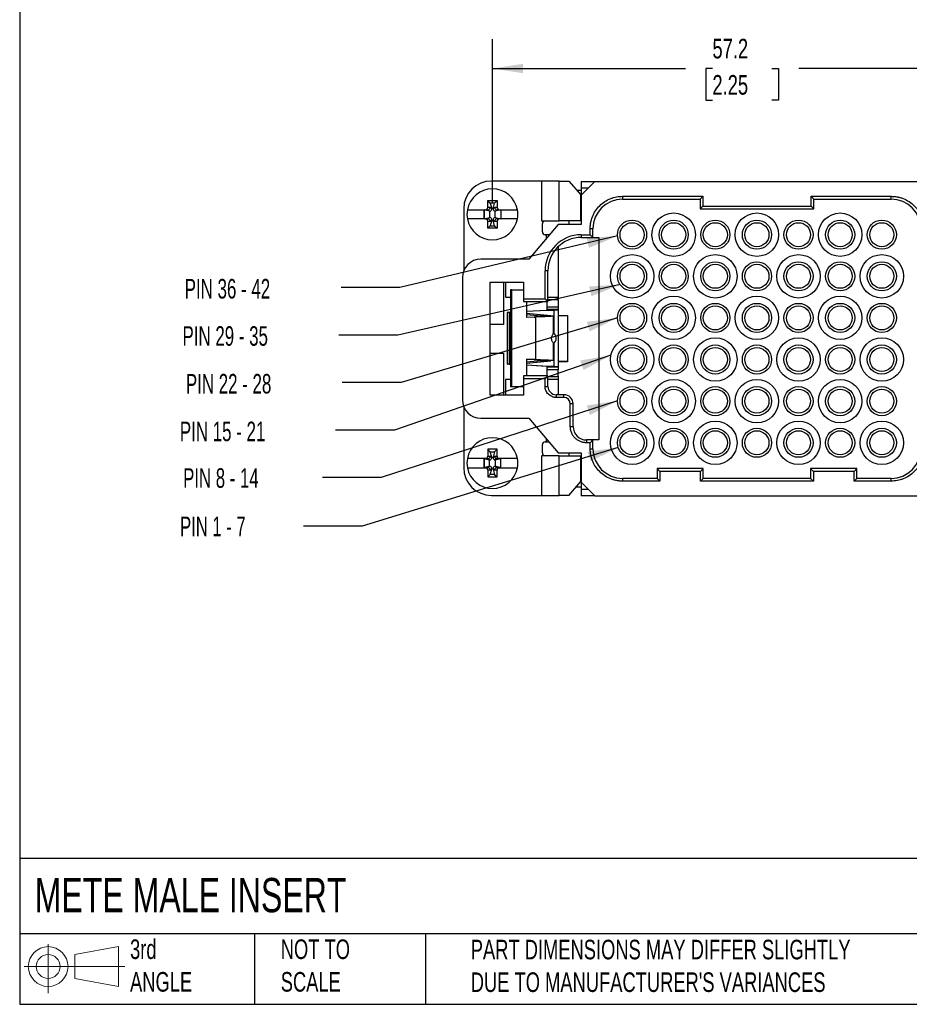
# Model space of a CAD drawing. Header units: millimetres. Extents: x 6 to 273, y 6 to 210.
# Tile 1 of 7: x 6 to 103, y 6 to 113. Entities that reach past the tile are written whole.
import ezdxf

# ---------------------------------------------------------------- set-up
doc = ezdxf.new("R2010")
doc.units = ezdxf.units.MM
doc.linetypes.add('SLD-Solid', pattern=[0])
doc.layers.add('DIMENSIONS', color=140, linetype='SLD-Solid', lineweight=25)
doc.layers.add('TEXT', color=140, linetype='SLD-Solid', lineweight=25)
doc.layers.add('SLD-DEFPOINTS', color=7, linetype='Continuous')
doc.styles.add('SLDTEXTSTYLE0', font='TXT', dxfattribs={"width": 0.7})
doc.styles.add('SLDTEXTSTYLE2', font='TXT', dxfattribs={"width": 0.633333})
doc.styles.add('SLDTEXTSTYLE3', font='TXT', dxfattribs={"width": 0.64})
doc.styles.add('SLDTEXTSTYLE4', font='TXT', dxfattribs={"width": 0.645455})
doc.dimstyles.new('SLDDIMSTYLE0', dxfattribs={"dimtxt": 2.158008, "dimasz": 3.302, "dimexe": 0, "dimexo": 0.0625, "dimgap": 0.539502, "dimtad": 0, "dimtih": 1, "dimtoh": 1, "dimrnd": 1e-09, "dimzin": 12, "dimdsep": 46, "dimtxsty": 'SLDTEXTSTYLE0', "dimsah": 1, "dimcen": 0.09, "dimadec": 0, "dimazin": 3, "dimtfac": 1, "dimtofl": 0, "dimtmove": 0, "dimatfit": 3, "dimfxl": 0, "dimfrac": 2, "dimtolj": 1, "dimtzin": 12, "dimarcsym": 0})
doc.dimstyles.new('SLDDIMSTYLE1', dxfattribs={"dimtxt": 0.18, "dimasz": 3.302, "dimexe": 0, "dimexo": 0.0625, "dimgap": 0, "dimtad": 0, "dimtih": 1, "dimtoh": 1, "dimdec": 0, "dimrnd": 1e-09, "dimzin": 0, "dimdsep": 46, "dimtxsty": 'Standard', "dimsah": 1, "dimcen": 0.09, "dimadec": 0, "dimazin": 0, "dimtfac": 3.302, "dimtdec": 0, "dimtofl": 0, "dimtmove": 0, "dimatfit": 3, "dimfxl": 0, "dimfrac": 2, "dimtolj": 1, "dimtzin": 0, "dimarcsym": 0})

# ---------------------------------------------------------------- blocks, each defined once
blk = doc.blocks.new('Block11')
at = {"color": 7, "linetype": 'SLD-Solid', "lineweight": 18}
for p, q in [((2.59, 5.31), (2.59, 0)), ((5.48, 4.17), (10.18, 5.03)), ((10.18, 5.03), (10.18, 0.73)), ((5.48, 1.6), (5.48, 4.17)), ((0, 2.88), (10.87, 2.88)), ((5.48, 1.6), (10.18, 0.73))]:
    blk.add_line(p, q, dxfattribs=at)
for radius in [2.15, 1.29]:
    blk.add_circle((2.59, 2.88), radius, dxfattribs=at)
blk = doc.blocks.new('Block12')
at = {"layer": 'SLD-DEFPOINTS'}
blk.add_blockref('Block11', (0, 0), dxfattribs=at)
blk = doc.blocks.new('_D')
at = {"layer": 'DIMENSIONS'}
for p, q in [((57.46, 93.05), (57.46, 110.72)), ((114.66, 93.05), (114.66, 110.72)), ((57.46, 107.55), (78.33, 107.55)), ((81.25, 107.55), (80.53, 107.55)), ((80.53, 107.55), (80.53, 104.12)), ((87.67, 107.55), (88.39, 107.55)), ((88.39, 107.55), (88.39, 104.12)), ((114.66, 107.55), (90.59, 107.55)), ((80.53, 104.12), (81.25, 104.12)), ((88.39, 104.12), (87.67, 104.12))]:
    blk.add_line(p, q, dxfattribs=at)
for points in [[(57.46, 107.55), (60.76, 107.04), (60.76, 108.05)], [(114.66, 107.55), (111.36, 108.05), (111.36, 107.04)]]:
    blk.add_solid(points, dxfattribs=at)
at = {"layer": 'DIMENSIONS', "char_height": 2.117, "attachment_point": 1, "style": 'SLDTEXTSTYLE0'}
for s, insert in [('57.2', (81.25, 110.76)), ('2.25', (81.25, 106.84))]:
    blk.add_mtext(s, dxfattribs=dict(at, insert=insert))

msp = doc.modelspace()

# ---------------------------------------------------------------- linework, layer by layer
for p, q in [((62.763, 95.377), (57.36, 95.377)), ((62.763, 95.377), (62.763, 91.077)), ((64.663, 95.377), (62.763, 95.377)), ((64.663, 91.077), (64.663, 95.377)), ((64.663, 95.377), (65.721, 95.377)), ((65.721, 95.377), (67.029, 93.877)), ((67.06, 93.852), (68.535, 95.327)), ((67.06, 95.327), (68.535, 95.327)), ((67.06, 95.327), (67.06, 94.627)), ((68.535, 95.327), (103.585, 95.327)), ((67.06, 94.347), (66.619, 94.347)), ((67.029, 91.077), (67.029, 93.877)), ((67.06, 94.627), (67.835, 94.627)), ((67.06, 94.627), (67.06, 93.852)), ((67.06, 93.852), (67.06, 90.677)), ((71.535, 93.727), (80.21, 93.727)), ((71.535, 93.727), (71.535, 93.427)), ((80.21, 93.727), (79.91, 93.427)), ((80.21, 93.727), (80.21, 92.677)), ((91.91, 93.727), (100.585, 93.727)), ((91.91, 92.677), (91.91, 93.727)), ((91.91, 93.727), (92.21, 93.427)), ((100.585, 93.427), (100.585, 93.727)), ((57.233, 93.003), (56.96, 93.277)), ((56.96, 93.277), (57.96, 93.277)), ((56.96, 92.527), (56.96, 93.277)), ((57.686, 93.003), (57.233, 93.003)), ((57.233, 93.003), (57.388, 92.424)), ((57.531, 92.424), (57.686, 93.003)), ((57.686, 93.003), (57.96, 93.277)), ((57.96, 93.277), (57.96, 92.527)), ((71.535, 93.427), (79.91, 93.427)), ((79.91, 93.427), (79.91, 92.377)), ((80.21, 92.677), (79.91, 92.377)), ((80.21, 92.677), (91.91, 92.677)), ((91.91, 92.677), (92.21, 92.377)), ((92.21, 93.427), (100.585, 93.427)), ((92.21, 92.377), (92.21, 93.427)), ((54.36, 92.377), (54.36, 85.687)), ((54.755, 92.277), (56.701, 92.277)), ((56.565, 92.271), (56.56, 92.277)), ((56.56, 91.277), (56.56, 92.277)), ((57.145, 92.116), (56.565, 92.271)), ((56.565, 92.271), (56.565, 91.282)), ((56.701, 92.277), (56.969, 92.277)), ((57.219, 92.527), (56.96, 92.527)), ((56.986, 92.277), (57.147, 92.116)), ((57.147, 92.116), (57.145, 92.116)), ((57.145, 92.116), (57.145, 91.438)), ((57.388, 92.358), (57.219, 92.527)), ((57.388, 92.424), (57.388, 92.358)), ((57.531, 92.424), (57.388, 92.424)), ((57.7, 92.527), (57.531, 92.358)), ((57.531, 92.358), (57.531, 92.424)), ((57.96, 92.527), (57.7, 92.527)), ((57.772, 92.116), (57.934, 92.277)), ((57.775, 92.116), (57.772, 92.116)), ((58.354, 92.271), (57.775, 92.116)), ((57.775, 91.438), (57.775, 92.116)), ((57.951, 92.277), (58.218, 92.277)), ((58.218, 92.277), (60.164, 92.277)), ((58.36, 92.277), (58.354, 92.271)), ((58.354, 92.271), (58.354, 91.282)), ((58.36, 92.277), (58.36, 91.277)), ((79.91, 92.377), (92.21, 92.377)), ((56.701, 91.277), (54.755, 91.277)), ((56.56, 91.277), (56.565, 91.282)), ((56.565, 91.282), (57.145, 91.438)), ((56.701, 91.277), (56.969, 91.277)), ((56.96, 90.277), (56.96, 91.027)), ((56.96, 91.027), (57.219, 91.027)), ((57.233, 90.55), (56.96, 90.277)), ((57.147, 91.438), (56.986, 91.276)), ((57.145, 91.438), (57.147, 91.438)), ((57.219, 91.027), (57.388, 91.196)), ((57.388, 91.13), (57.233, 90.55)), ((57.233, 90.55), (57.686, 90.55)), ((57.388, 91.196), (57.388, 91.13)), ((57.388, 91.13), (57.531, 91.13)), ((57.531, 91.13), (57.531, 91.196)), ((57.531, 91.196), (57.7, 91.027)), ((57.686, 90.55), (57.531, 91.13)), ((57.686, 90.55), (57.96, 90.277)), ((57.7, 91.027), (57.96, 91.027)), ((57.934, 91.276), (57.772, 91.438)), ((57.772, 91.438), (57.775, 91.438)), ((57.775, 91.438), (58.354, 91.282)), ((58.218, 91.277), (57.951, 91.277)), ((57.96, 91.027), (57.96, 90.277)), ((60.164, 91.277), (58.218, 91.277)), ((58.354, 91.282), (58.36, 91.277)), ((64.56, 90.677), (61.395, 86.927)), ((62.763, 91.077), (63.16, 91.077)), ((62.86, 89.877), (62.86, 90.777)), ((63.16, 91.077), (64.663, 91.077)), ((67.06, 90.677), (64.56, 90.677)), ((67.029, 91.077), (64.663, 91.077)), ((65.71, 91.077), (65.71, 90.677)), ((57.96, 90.277), (56.96, 90.277)), ((63.26, 89.577), (63.16, 89.577)), ((63.631, 89.577), (63.26, 89.577)), ((63.26, 89.577), (63.26, 89.136)), ((67.06, 89.577), (68.035, 89.577)), ((67.06, 89.577), (67.06, 89.277)), ((68.035, 89.577), (68.035, 90.227)), ((68.335, 90.227), (68.035, 90.227)), ((68.035, 89.577), (68.335, 89.277)), ((68.335, 89.277), (68.335, 90.227)), ((67.06, 89.277), (68.335, 89.277)), ((68.335, 89.277), (68.96, 89.277)), ((68.96, 89.277), (68.96, 67.377)), ((64.56, 88.267), (64.56, 82.827)), ((61.395, 86.927), (56.21, 86.927)), ((63.16, 82.652), (63.16, 85.677)), ((63.46, 85.677), (63.16, 85.677)), ((63.46, 82.352), (63.46, 85.677)), ((54.21, 84.927), (54.21, 71.727)), ((57.21, 84.427), (60.81, 84.427)), ((57.21, 72.227), (57.21, 84.427)), ((58.66, 84.427), (58.66, 79.877)), ((58.86, 84.427), (58.86, 82.827)), ((60.81, 84.427), (60.81, 82.652)), ((59.55, 83.627), (59.404, 83.627)), ((59.404, 83.627), (59.404, 73.127)), ((59.55, 73.127), (59.55, 83.627)), ((59.55, 83.627), (60.81, 83.627)), ((58.86, 82.827), (59.404, 82.827)), ((60.81, 82.652), (63.16, 82.652)), ((60.81, 82.652), (60.81, 82.352)), ((60.81, 82.352), (63.46, 82.352)), ((61.138, 82.352), (61.138, 80.627)), ((63.16, 82.652), (63.46, 82.352)), ((63.36, 82.352), (63.36, 81.777)), ((63.46, 82.827), (64.56, 82.827)), ((64.56, 82.527), (63.46, 82.527)), ((64.56, 82.827), (64.56, 82.527)), ((64.56, 82.527), (64.56, 81.777)), ((59.06, 81.165), (59.06, 75.589)), ((59.323, 75.623), (59.323, 81.131)), ((59.323, 81.131), (59.404, 81.124)), ((59.404, 81.131), (59.323, 81.131)), ((64.095, 81.433), (61.138, 81.256)), ((61.138, 81.302), (63.324, 81.433)), ((63.77, 80.817), (61.138, 81.06)), ((61.138, 80.964), (62.728, 80.817)), ((63.324, 81.433), (64.095, 81.433)), ((63.36, 81.777), (64.56, 81.777)), ((63.36, 81.777), (63.36, 81.477)), ((63.36, 81.477), (63.36, 81.461)), ((64.56, 81.477), (63.36, 81.477)), ((63.36, 81.461), (64.56, 81.461)), ((64.095, 81.433), (64.095, 78.925)), ((64.56, 81.777), (64.56, 81.477)), ((64.56, 81.477), (64.56, 81.461)), ((64.56, 81.461), (64.56, 75.293)), ((58.66, 79.877), (57.21, 79.877)), ((62.128, 80.673), (61.138, 80.627)), ((61.982, 80.673), (61.138, 80.634)), ((61.982, 80.673), (62.128, 80.673)), ((62.128, 80.673), (62.128, 76.081)), ((62.728, 80.817), (63.77, 80.817)), ((62.728, 80.817), (62.728, 80.741)), ((64.06, 78.931), (64.06, 80.779)), ((64.56, 80.827), (65.585, 80.827)), ((65.585, 80.827), (65.585, 75.827)), ((64.06, 75.975), (64.06, 77.818)), ((64.095, 77.829), (64.095, 75.321)), ((57.21, 76.777), (58.66, 76.777)), ((58.66, 76.777), (58.66, 72.227)), ((59.404, 75.63), (59.323, 75.623)), ((59.323, 75.623), (59.404, 75.623)), ((62.128, 76.081), (61.138, 76.127)), ((61.138, 76.127), (61.138, 74.302)), ((61.138, 76.12), (61.982, 76.081)), ((62.728, 75.937), (61.138, 75.79)), ((61.138, 75.694), (63.77, 75.937)), ((62.128, 76.081), (61.982, 76.081)), ((62.728, 76.013), (62.728, 75.937)), ((63.77, 75.937), (62.728, 75.937)), ((64.56, 75.89), (65.585, 75.89)), ((65.585, 75.827), (64.56, 75.827)), ((64.66, 75.89), (64.66, 75.827)), ((61.138, 75.498), (64.095, 75.321)), ((63.324, 75.321), (61.138, 75.452)), ((64.095, 75.321), (63.324, 75.321)), ((64.56, 75.293), (63.36, 75.293)), ((63.36, 75.293), (63.36, 75.277)), ((63.36, 75.277), (64.56, 75.277)), ((63.36, 75.277), (63.36, 74.977)), ((64.56, 74.977), (63.36, 74.977)), ((63.36, 74.977), (63.36, 74.302)), ((64.56, 75.277), (64.56, 75.293)), ((64.56, 75.277), (64.56, 74.977)), ((64.56, 74.227), (64.56, 74.977)), ((58.86, 73.927), (58.86, 72.227)), ((59.404, 73.927), (58.86, 73.927)), ((63.46, 74.302), (60.81, 74.302)), ((60.81, 74.302), (60.81, 74.002)), ((60.81, 74.002), (60.81, 72.227)), ((63.16, 74.002), (60.81, 74.002)), ((63.16, 74.002), (63.46, 74.302)), ((63.16, 73.177), (63.16, 74.002)), ((63.46, 73.177), (63.46, 74.302)), ((63.46, 74.227), (64.56, 74.227)), ((64.56, 73.927), (63.46, 73.927)), ((64.56, 74.227), (64.56, 73.927)), ((64.56, 73.927), (64.56, 72.277)), ((59.55, 73.127), (59.404, 73.127)), ((60.81, 73.127), (59.55, 73.127)), ((63.16, 73.177), (63.46, 73.177)), ((60.81, 72.227), (57.21, 72.227)), ((64.36, 72.277), (64.36, 71.977)), ((65.185, 72.277), (64.36, 72.277)), ((65.185, 71.977), (64.36, 71.977)), ((65.185, 71.977), (65.185, 72.277)), ((54.36, 70.967), (54.36, 64.377)), ((65.885, 68.827), (65.885, 71.277)), ((66.185, 71.277), (65.885, 71.277)), ((66.185, 68.827), (66.185, 71.277)), ((56.21, 69.727), (61.395, 69.727)), ((61.395, 69.727), (64.56, 65.977)), ((65.885, 68.827), (66.185, 68.827)), ((63.16, 67.177), (63.26, 67.177)), ((63.26, 67.518), (63.26, 67.177)), ((63.26, 67.177), (63.547, 67.177)), ((67.635, 67.377), (67.635, 67.077)), ((68.335, 67.377), (67.635, 67.377)), ((68.035, 67.077), (68.335, 67.377)), ((68.335, 66.427), (68.335, 67.377)), ((68.96, 67.377), (68.335, 67.377)), ((57.96, 66.377), (56.96, 66.377)), ((56.96, 66.377), (56.96, 65.627)), ((57.233, 66.103), (56.96, 66.377)), ((57.233, 66.103), (57.686, 66.103)), ((57.388, 65.524), (57.233, 66.103)), ((57.686, 66.103), (57.531, 65.524)), ((57.686, 66.103), (57.96, 66.377)), ((57.96, 65.627), (57.96, 66.377)), ((62.86, 65.977), (62.86, 66.877)), ((68.035, 67.077), (67.635, 67.077)), ((68.035, 66.427), (68.035, 67.077)), ((68.035, 66.427), (68.335, 66.427)), ((56.701, 65.377), (54.755, 65.377)), ((56.56, 65.377), (56.565, 65.371)), ((56.56, 65.377), (56.56, 64.377)), ((56.565, 65.371), (57.145, 65.216)), ((56.565, 64.382), (56.565, 65.371)), ((56.701, 65.377), (56.969, 65.377)), ((56.96, 65.627), (57.219, 65.627)), ((57.147, 65.216), (56.986, 65.377)), ((57.145, 65.216), (57.147, 65.216)), ((57.145, 64.538), (57.145, 65.216)), ((57.219, 65.627), (57.388, 65.458)), ((57.388, 65.458), (57.388, 65.524)), ((57.388, 65.524), (57.531, 65.524)), ((57.531, 65.458), (57.7, 65.627)), ((57.531, 65.524), (57.531, 65.458)), ((57.7, 65.627), (57.96, 65.627)), ((57.934, 65.377), (57.772, 65.216)), ((57.772, 65.216), (57.775, 65.216)), ((57.775, 65.216), (58.354, 65.371)), ((57.775, 65.216), (57.775, 64.538)), ((58.218, 65.377), (57.951, 65.377)), ((60.164, 65.377), (58.218, 65.377)), ((58.354, 65.371), (58.36, 65.377)), ((58.354, 64.382), (58.354, 65.371)), ((58.36, 64.377), (58.36, 65.377)), ((63.16, 65.677), (62.763, 65.677)), ((62.763, 65.677), (62.763, 61.377)), ((64.663, 65.677), (63.16, 65.677)), ((64.56, 65.977), (67.06, 65.977)), ((64.663, 61.377), (64.663, 65.677)), ((64.663, 65.677), (67.029, 65.677)), ((65.71, 65.977), (65.71, 65.677)), ((67.029, 62.877), (67.029, 65.677)), ((67.06, 65.977), (67.06, 62.802)), ((54.755, 64.377), (56.701, 64.377)), ((56.565, 64.382), (56.56, 64.377)), ((57.145, 64.538), (56.565, 64.382)), ((56.701, 64.377), (56.969, 64.377)), ((56.96, 64.127), (56.96, 63.377)), ((57.219, 64.127), (56.96, 64.127)), ((56.986, 64.376), (57.147, 64.538)), ((57.147, 64.538), (57.145, 64.538)), ((57.388, 64.296), (57.219, 64.127)), ((57.233, 63.65), (57.388, 64.23)), ((57.388, 64.23), (57.388, 64.296)), ((57.531, 64.23), (57.388, 64.23)), ((57.531, 64.296), (57.531, 64.23)), ((57.7, 64.127), (57.531, 64.296)), ((57.531, 64.23), (57.686, 63.65)), ((57.96, 64.127), (57.7, 64.127)), ((57.772, 64.538), (57.934, 64.376)), ((57.775, 64.538), (57.772, 64.538)), ((58.354, 64.382), (57.775, 64.538)), ((57.951, 64.377), (58.218, 64.377)), ((57.96, 63.377), (57.96, 64.127)), ((58.218, 64.377), (60.164, 64.377)), ((58.36, 64.377), (58.354, 64.382)), ((75.56, 63.977), (75.26, 64.277)), ((80.26, 64.277), (75.26, 64.277)), ((75.26, 64.277), (75.26, 63.227)), ((75.56, 63.977), (75.56, 62.927)), ((79.96, 63.977), (75.56, 63.977)), ((79.96, 63.977), (80.26, 64.277)), ((79.96, 62.927), (79.96, 63.977)), ((80.26, 63.227), (80.26, 64.277)), ((92.16, 63.977), (91.86, 64.277)), ((96.86, 64.277), (91.86, 64.277)), ((91.86, 64.277), (91.86, 63.227)), ((92.16, 63.977), (92.16, 62.927)), ((96.56, 63.977), (92.16, 63.977)), ((96.56, 63.977), (96.86, 64.277)), ((96.56, 62.927), (96.56, 63.977)), ((96.86, 63.227), (96.86, 64.277)), ((57.233, 63.65), (56.96, 63.377)), ((56.96, 63.377), (57.96, 63.377)), ((57.686, 63.65), (57.233, 63.65)), ((57.686, 63.65), (57.96, 63.377)), ((65.721, 61.377), (67.029, 62.877)), ((71.535, 63.227), (71.535, 62.927)), ((75.26, 63.227), (71.535, 63.227)), ((75.56, 62.927), (71.535, 62.927)), ((75.56, 62.927), (75.26, 63.227)), ((79.96, 62.927), (80.26, 63.227)), ((92.16, 62.927), (79.96, 62.927)), ((91.86, 63.227), (80.26, 63.227)), ((92.16, 62.927), (91.86, 63.227)), ((96.56, 62.927), (96.86, 63.227)), ((100.585, 62.927), (96.56, 62.927)), ((100.585, 63.227), (96.86, 63.227)), ((100.585, 62.927), (100.585, 63.227)), ((66.531, 62.307), (67.06, 62.307)), ((67.06, 62.802), (68.535, 61.327)), ((67.06, 62.802), (67.06, 62.027)), ((67.835, 62.027), (67.06, 62.027)), ((67.06, 62.027), (67.06, 61.327)), ((57.36, 61.377), (62.763, 61.377)), ((62.763, 61.377), (64.663, 61.377)), ((65.721, 61.377), (64.663, 61.377)), ((68.535, 61.327), (67.06, 61.327)), ((68.535, 61.327), (103.585, 61.327))]:
    msp.add_line(p, q)
for centre, radius in [((77.06, 89.577), 2.35), ((86.06, 89.577), 2.35), ((95.06, 89.577), 2.35), ((72.56, 89.577), 1.575), ((72.56, 89.577), 1.3), ((77.06, 89.577), 1.575), ((77.06, 89.577), 1.3), ((81.56, 89.577), 1.575), ((81.56, 89.577), 1.3), ((86.06, 89.577), 1.575), ((86.06, 89.577), 1.3), ((90.56, 89.577), 1.575), ((90.56, 89.577), 1.3), ((95.06, 89.577), 1.575), ((95.06, 89.577), 1.3), ((99.56, 89.577), 1.575), ((99.56, 89.577), 1.3), ((72.56, 85.077), 2.35), ((81.56, 85.077), 2.35), ((90.56, 85.077), 2.35), ((99.56, 85.077), 2.35), ((72.56, 85.077), 1.575), ((72.56, 85.077), 1.3), ((77.06, 85.077), 1.575), ((77.06, 85.077), 1.3), ((81.56, 85.077), 1.575), ((81.56, 85.077), 1.3), ((86.06, 85.077), 1.575), ((86.06, 85.077), 1.3), ((90.56, 85.077), 1.575), ((90.56, 85.077), 1.3), ((95.06, 85.077), 1.575), ((95.06, 85.077), 1.3), ((99.56, 85.077), 1.575), ((99.56, 85.077), 1.3), ((72.56, 80.577), 1.575), ((77.06, 80.577), 2.35), ((77.06, 80.577), 1.575), ((81.56, 80.577), 1.575), ((86.06, 80.577), 2.35), ((86.06, 80.577), 1.575), ((90.56, 80.577), 1.575), ((95.06, 80.577), 2.35), ((95.06, 80.577), 1.575), ((99.56, 80.577), 1.575), ((72.56, 80.577), 1.3), ((77.06, 80.577), 1.3), ((81.56, 80.577), 1.3), ((86.06, 80.577), 1.3), ((90.56, 80.577), 1.3), ((95.06, 80.577), 1.3), ((99.56, 80.577), 1.3), ((72.56, 76.077), 2.35), ((81.56, 76.077), 2.35), ((90.56, 76.077), 2.35), ((99.56, 76.077), 2.35), ((72.56, 76.077), 1.575), ((72.56, 76.077), 1.3), ((77.06, 76.077), 1.575), ((77.06, 76.077), 1.3), ((81.56, 76.077), 1.575), ((81.56, 76.077), 1.3), ((86.06, 76.077), 1.575), ((86.06, 76.077), 1.3), ((90.56, 76.077), 1.575), ((90.56, 76.077), 1.3), ((95.06, 76.077), 1.575), ((95.06, 76.077), 1.3), ((99.56, 76.077), 1.575), ((99.56, 76.077), 1.3), ((77.06, 71.577), 2.35), ((86.06, 71.577), 2.35), ((95.06, 71.577), 2.35), ((72.56, 71.577), 1.575), ((72.56, 71.577), 1.3), ((77.06, 71.577), 1.575), ((77.06, 71.577), 1.3), ((81.56, 71.577), 1.575), ((81.56, 71.577), 1.3), ((86.06, 71.577), 1.575), ((86.06, 71.577), 1.3), ((90.56, 71.577), 1.575), ((90.56, 71.577), 1.3), ((95.06, 71.577), 1.575), ((95.06, 71.577), 1.3), ((99.56, 71.577), 1.575), ((99.56, 71.577), 1.3), ((72.56, 67.077), 2.35), ((81.56, 67.077), 2.35), ((90.56, 67.077), 2.35), ((99.56, 67.077), 2.35), ((72.56, 67.077), 1.575), ((72.56, 67.077), 1.3), ((77.06, 67.077), 1.575), ((77.06, 67.077), 1.3), ((81.56, 67.077), 1.575), ((81.56, 67.077), 1.3), ((86.06, 67.077), 1.575), ((86.06, 67.077), 1.3), ((90.56, 67.077), 1.575), ((90.56, 67.077), 1.3), ((95.06, 67.077), 1.575), ((95.06, 67.077), 1.3), ((99.56, 67.077), 1.575), ((99.56, 67.077), 1.3)]:
    msp.add_circle(centre, radius)
for centre, radius, start, end in [((57.36, 92.377), 3, 90, 180), ((57.46, 91.777), 2.75, 10.47568, 169.52432), ((71.535, 90.227), 3.2, 90, 180), ((100.585, 90.227), 3.2, 0, 90), ((57.46, 91.777), 2.75, 169.52432, 190.47568), ((57.46, 91.777), 2.75, 349.52432, 10.47568), ((57.46, 91.777), 2.75, 190.47568, 349.52432), ((63.16, 90.777), 0.3, 90, 180), ((63.16, 89.877), 0.3, 180, 270), ((67.06, 85.677), 3.9, 90, 180), ((67.06, 85.677), 3.6, 90, 180), ((56.21, 84.927), 2, 90, 180), ((63.66, 78.377), 0.7, 303.92763, 56.04496), ((64.36, 73.177), 0.9, 180, 270), ((56.21, 71.727), 2, 180, 270), ((65.185, 71.277), 1, 0, 90), ((65.185, 71.277), 0.7, 0, 90), ((67.635, 68.827), 1.45, 180, 270), ((57.46, 64.877), 2.75, 10.47568, 169.52432), ((63.16, 66.877), 0.3, 90, 180), ((71.535, 66.427), 3.2, 180, 270), ((100.585, 66.427), 3.2, 270, 0), ((57.46, 64.877), 2.75, 169.52432, 190.47568), ((57.46, 64.877), 2.75, 349.52432, 10.47568), ((63.16, 65.977), 0.3, 180, 270), ((57.36, 64.377), 3, 180, 270), ((57.46, 64.877), 2.75, 190.47568, 349.52432)]:
    msp.add_arc(centre, radius, start, end)
for centre, major_axis, ratio, start_param, end_param in [((56.701, 92.527), (-0.259, 0), 0.9659258, 1.5707963, 3.1415927), ((56.719, 92.527), (0.351, -0.21), 0.3876798, 5.7085017, 5.7755392), ((56.978, 92.527), (0.096, 0.233), 0.9529198, 3.5845699, 5.0883287), ((57.13, 92.375), (-0.189, 0.189), 0.9351131, 2.3897132, 3.8934721), ((57.79, 92.375), (0.189, 0.189), 0.9351131, 2.3897132, 3.8934721), ((57.942, 92.527), (-0.096, 0.233), 0.9529198, 1.1948566, 2.6986154), ((58.201, 92.527), (0.351, 0.21), 0.3876798, 3.6492388, 3.7162763), ((58.218, 92.527), (-0.259, 0), 0.9659258, 0, 1.5707963), ((56.701, 91.027), (0.259, 0), 0.9659258, 0, 1.5707963), ((56.719, 91.027), (0.351, 0.21), 0.3876798, 0.5076461, 0.5746836), ((56.978, 91.027), (-0.096, 0.233), 0.9529198, 4.3364493, 5.8402081), ((57.13, 91.179), (-0.189, -0.189), 0.9351131, 2.3897132, 3.8934721), ((57.79, 91.179), (0.189, -0.189), 0.9351131, 2.3897132, 3.8934721), ((57.942, 91.027), (0.096, 0.233), 0.9529198, 0.4429772, 1.946736), ((58.201, 91.027), (0.351, -0.21), 0.3876798, 2.566909, 2.6339465), ((58.218, 91.027), (0.259, 0), 0.9659258, 1.5707963, 3.1415927), ((56.701, 65.627), (0.259, 0), 0.9659258, 4.712389, 6.2831853), ((56.719, 65.627), (0.351, -0.21), 0.3876798, 5.7085017, 5.7755392), ((56.978, 65.627), (0.096, 0.233), 0.9529198, 3.5845699, 5.0883287), ((57.13, 65.475), (-0.189, 0.189), 0.9351131, 2.3897132, 3.8934721), ((57.79, 65.475), (0.189, 0.189), 0.9351131, 2.3897132, 3.8934721), ((57.942, 65.627), (-0.096, 0.233), 0.9529198, 1.1948566, 2.6986154), ((58.201, 65.627), (0.351, 0.21), 0.3876798, 3.6492388, 3.7162763), ((58.218, 65.627), (0.259, 0), 0.9659258, 3.1415927, 4.712389), ((56.701, 64.127), (-0.259, 0), 0.9659258, 3.1415927, 4.712389), ((56.719, 64.127), (0.351, 0.21), 0.3876798, 0.5076461, 0.5746836), ((56.978, 64.127), (-0.096, 0.233), 0.9529198, 4.3364493, 5.8402081), ((57.13, 64.279), (-0.189, -0.189), 0.9351131, 2.3897132, 3.8934721), ((57.79, 64.279), (0.189, -0.189), 0.9351131, 2.3897132, 3.8934721), ((57.942, 64.127), (0.096, 0.233), 0.9529198, 0.4429772, 1.946736), ((58.201, 64.127), (0.351, -0.21), 0.3876798, 2.566909, 2.6339465), ((58.218, 64.127), (-0.259, 0), 0.9659258, 4.712389, 6.2831853)]:
    msp.add_ellipse(centre, major_axis=major_axis, ratio=ratio, start_param=start_param, end_param=end_param)
for points, knots in [([(68.035, 90.227), (68.036, 90.29), (68.038, 90.416), (68.053, 90.604), (68.078, 90.791), (68.113, 90.975), (68.158, 91.157), (68.214, 91.338), (68.339, 91.68), (68.588, 92.163), (69.043, 92.718), (69.599, 93.174), (70.124, 93.444), (70.557, 93.593), (70.878, 93.67), (71.204, 93.718), (71.424, 93.724), (71.535, 93.727)], [0, 0, 0, 0, 0.034552, 0.0688574, 0.1030155, 0.1371271, 0.1712935, 0.2056151, 0.2401915, 0.3700611, 0.5000289, 0.6298984, 0.7598661, 0.8201511, 0.8799081, 0.9396777, 1, 1, 1, 1]), ([(100.585, 93.727), (100.648, 93.726), (100.774, 93.724), (100.962, 93.708), (101.148, 93.683), (101.333, 93.648), (101.515, 93.603), (101.696, 93.548), (102.037, 93.423), (102.521, 93.174), (103.076, 92.719), (103.532, 92.163), (103.802, 91.638), (103.951, 91.204), (104.028, 90.884), (104.076, 90.557), (104.082, 90.337), (104.085, 90.227)], [0, 0, 0, 0, 0.034552, 0.0688574, 0.1030155, 0.1371271, 0.1712935, 0.2056151, 0.2401915, 0.3700611, 0.5000289, 0.6298984, 0.7598661, 0.8201511, 0.8799081, 0.9396777, 1, 1, 1, 1]), ([(59.06, 81.165), (59.069, 81.169), (59.089, 81.179), (59.213, 81.191), (59.348, 81.199), (59.404, 81.202)], [0, 0, 0, 0, 0.3710762, 0.7421524, 1, 1, 1, 1]), ([(64.56, 81.461), (64.56, 81.456), (64.518, 81.451), (64.358, 81.442), (64.24, 81.437), (64.095, 81.433)], [0, 0, 0, 0, 0.5, 0.5, 1, 1, 1, 1]), ([(62.728, 80.817), (62.809, 80.805), (62.855, 80.793), (62.864, 80.769), (62.827, 80.757), (62.68, 80.733), (62.57, 80.721), (62.302, 80.697), (62.144, 80.685), (61.982, 80.673)], [0, 0, 0, 0, 0.25, 0.25, 0.5, 0.5, 0.75, 0.75, 1, 1, 1, 1]), ([(63.77, 80.817), (63.949, 80.805), (64.049, 80.793), (64.069, 80.769), (63.988, 80.757), (63.665, 80.733), (63.422, 80.721), (62.833, 80.697), (62.486, 80.685), (62.128, 80.673)], [0, 0, 0, 0, 0.25, 0.25, 0.5, 0.5, 0.75, 0.75, 1, 1, 1, 1]), ([(64.055, 77.818), (64.056, 77.821), (64.062, 77.834), (64.029, 77.886), (63.97, 77.984), (63.91, 78.104), (63.873, 78.226), (63.86, 78.314), (63.857, 78.397), (63.864, 78.487), (63.894, 78.607), (63.954, 78.747), (64.039, 78.877), (64.046, 78.912), (64.05, 78.931)], [0, 0, 0, 0, 0.0419845, 0.1731271, 0.2898591, 0.3851848, 0.4382795, 0.4824257, 0.5005822, 0.5437843, 0.5962468, 0.6766305, 0.8176341, 1, 1, 1, 1]), ([(61.982, 76.081), (62.144, 76.069), (62.302, 76.057), (62.57, 76.033), (62.68, 76.021), (62.827, 75.997), (62.864, 75.985), (62.855, 75.961), (62.809, 75.949), (62.728, 75.937)], [0, 0, 0, 0, 0.25, 0.25, 0.5, 0.5, 0.75, 0.75, 1, 1, 1, 1]), ([(62.128, 76.081), (62.486, 76.069), (62.833, 76.057), (63.422, 76.033), (63.665, 76.021), (63.988, 75.997), (64.069, 75.985), (64.049, 75.961), (63.949, 75.949), (63.77, 75.937)], [0, 0, 0, 0, 0.25, 0.25, 0.5, 0.5, 0.75, 0.75, 1, 1, 1, 1]), ([(59.404, 75.552), (59.348, 75.555), (59.213, 75.563), (59.089, 75.575), (59.069, 75.585), (59.06, 75.589)], [0, 0, 0, 0, 0.2578476, 0.6289238, 1, 1, 1, 1]), ([(64.095, 75.321), (64.24, 75.316), (64.358, 75.312), (64.518, 75.302), (64.56, 75.298), (64.56, 75.293)], [0, 0, 0, 0, 0.5, 0.5, 1, 1, 1, 1]), ([(64.36, 71.977), (64.322, 71.978), (64.246, 71.98), (64.135, 71.996), (64.025, 72.023), (63.876, 72.074), (63.696, 72.166), (63.506, 72.323), (63.349, 72.513), (63.24, 72.726), (63.172, 72.951), (63.164, 73.101), (63.16, 73.177)], [0, 0, 0, 0, 0.06026695, 0.1200313, 0.17983231, 0.24020826, 0.37002655, 0.50013104, 0.62994917, 0.76005355, 0.87995385, 1, 1, 1, 1]), ([(67.635, 67.077), (67.59, 67.078), (67.502, 67.08), (67.371, 67.095), (67.242, 67.12), (67.115, 67.154), (66.92, 67.223), (66.667, 67.353), (66.389, 67.581), (66.161, 67.859), (66.017, 68.138), (65.935, 68.39), (65.892, 68.607), (65.887, 68.753), (65.885, 68.827)], [0, 0, 0, 0, 0.0482811, 0.0961645, 0.1439255, 0.1918411, 0.2401858, 0.3700191, 0.5000485, 0.6298817, 0.759911, 0.8401104, 0.919712, 1, 1, 1, 1]), ([(71.535, 62.927), (71.471, 62.928), (71.345, 62.93), (71.157, 62.945), (70.971, 62.97), (70.787, 63.006), (70.604, 63.051), (70.424, 63.106), (70.082, 63.231), (69.599, 63.48), (69.043, 63.935), (68.588, 64.491), (68.317, 65.016), (68.168, 65.449), (68.091, 65.77), (68.043, 66.096), (68.038, 66.316), (68.035, 66.427)], [0, 0, 0, 0, 0.034552, 0.0688574, 0.1030155, 0.1371271, 0.1712935, 0.2056151, 0.2401915, 0.3700611, 0.5000289, 0.6298984, 0.7598661, 0.8201511, 0.8799081, 0.9396777, 1, 1, 1, 1]), ([(104.085, 66.427), (104.084, 66.364), (104.082, 66.238), (104.066, 66.049), (104.041, 65.863), (104.006, 65.679), (103.961, 65.496), (103.906, 65.316), (103.781, 64.974), (103.532, 64.491), (103.076, 63.935), (102.521, 63.48), (101.996, 63.209), (101.562, 63.06), (101.242, 62.984), (100.915, 62.936), (100.695, 62.93), (100.585, 62.927)], [0, 0, 0, 0, 0.034552, 0.0688574, 0.1030155, 0.1371271, 0.1712935, 0.2056151, 0.2401915, 0.3700611, 0.5000289, 0.6298984, 0.7598661, 0.8201511, 0.8799081, 0.9396777, 1, 1, 1, 1])]:
    msp.add_open_spline(points, degree=3, knots=knots)
for points in [[(59.323, 81.131), (59.151, 81.142), (59.06, 81.153), (59.06, 81.165)], [(63.36, 81.461), (63.36, 81.451), (63.346, 81.442), (63.324, 81.433)], [(59.06, 75.589), (59.06, 75.6), (59.151, 75.611), (59.323, 75.623)], [(63.324, 75.321), (63.346, 75.312), (63.36, 75.302), (63.36, 75.293)]]:
    msp.add_open_spline(points, degree=3)
at = {"layer": 'TEXT'}
for p, q in [((6.35, 209.55), (6.35, 6.35)), ((273.05, 22.126), (6.35, 22.126)), ((273.05, 13.97), (6.35, 13.97)), ((31.75, 13.97), (31.75, 6.35)), ((50.212, 13.97), (50.212, 6.35)), ((6.35, 6.35), (273.05, 6.35))]:
    msp.add_line(p, q, dxfattribs=at)

# ---------------------------------------------------------------- block references
at = {"layer": 'SLD-DEFPOINTS'}
msp.add_blockref('Block12', (6.838, 7.554), dxfattribs=at)

# ---------------------------------------------------------------- texts
at = {"layer": 'TEXT', "attachment_point": 1}
for s, insert, char_height, style in [('PIN 36 - 42', (24.19, 84.791), 2.11667, 'SLDTEXTSTYLE4'), ('PIN 29 - 35', (23.95, 79.683), 2.11667, 'SLDTEXTSTYLE4'), ('PIN 22 - 28', (24.317, 74.518), 2.11667, 'SLDTEXTSTYLE4'), ('PIN 15 - 21', (23.667, 69.362), 2.11667, 'SLDTEXTSTYLE4'), ('PIN 8 - 14', (24.027, 64.321), 2.1167, 'SLDTEXTSTYLE3'), ('PIN 1 - 7', (23.697, 59.09), 2.1167, 'SLDTEXTSTYLE2'), ('METE MALE INSERT', (7.966, 20.011), 3.70417, 'SLDTEXTSTYLE0'), ('3rd^JANGLE', (18.282, 13.367), 2.1167, 'SLDTEXTSTYLE0'), ('NOT TO^JSCALE', (34.575, 13.367), 2.11667, 'SLDTEXTSTYLE0'), ("PART DIMENSIONS MAY DIFFER SLIGHTLY ^JDUE TO MANUFACTURER'S VARIANCES", (55.119, 13.33), 2.11667, 'SLDTEXTSTYLE0')]:
    msp.add_mtext(s, dxfattribs=dict(at, insert=insert, char_height=char_height, style=style))

# ---------------------------------------------------------------- dimensions: what is measured, and where the dimension line sits
at = {"layer": 'DIMENSIONS'}
dim = msp.add_linear_dim(base=(114.66, 107.546), p1=(57.46, 91.777), p2=(114.66, 91.777), dimstyle='SLDDIMSTYLE0', dxfattribs=at)
dim.commit()
dim.dimension.update_dxf_attribs({"geometry": '_D', "text_midpoint": (84.461, 107.546), "dimtype": 160})

# ---------------------------------------------------------------- leaders
at = {"layer": 'TEXT'}
for points in [[(70.991, 89.44), (47.458, 83.849), (41.108, 83.849)], [(71.266, 84.178), (47.219, 78.718), (40.869, 78.718)], [(70.985, 80.579), (47.577, 73.587), (41.227, 73.587)], [(70.255, 76.537), (46.861, 68.455), (40.511, 68.455)], [(70.985, 71.608), (45.424, 63.324), (39.074, 63.324)], [(71.071, 66.564), (43.39, 58.073), (37.04, 58.073)]]:
    msp.add_leader(points, dimstyle='SLDDIMSTYLE1', dxfattribs=at)

doc.saveas('drawing.dxf')
